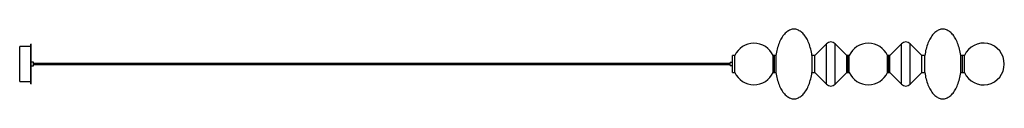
# Model space of a CAD drawing. Header units: inches. Extents: x -144 to 23, y -6 to 6.
import ezdxf

# ---------------------------------------------------------------- set-up
doc = ezdxf.new("R2010")
doc.units = ezdxf.units.IN
doc.header["$MEASUREMENT"] = 0

msp = doc.modelspace()

# ---------------------------------------------------------------- linework, layer by layer
at = {"color": 7, "linetype": 'Continuous', "lineweight": 25}
for p, q in [((-141.95, 3.35), (-142.05, 3.35)), ((-142.05, -3.35), (-142.05, 3.35)), ((-141.95, -3.35), (-141.95, 3.35)), ((-7.1, 3.43), (-9.07, 1.46)), ((-7.1, -3.43), (-7.1, 3.43)), ((-3.64, 1.46), (-5.62, 3.43)), ((-5.62, -3.43), (-5.62, 3.43)), ((5.62, 3.43), (3.64, 1.46)), ((5.62, -3.43), (5.62, 3.43)), ((9.07, 1.46), (7.1, 3.43)), ((7.1, -3.43), (7.1, 3.43)), ((-142.05, 2.96), (-143.92, 2.96)), ((-143.92, -2.96), (-143.92, 2.96)), ((-141.56, 0.3), (-141.95, 0.3)), ((-141.56, -0.3), (-141.56, 0.3)), ((-23.45, 0.07), (-141.56, 0.07)), ((-23.06, 0.24), (-23.45, 0.24)), ((-23.45, -0.24), (-23.45, 0.24)), ((-22.66, 1.46), (-23.06, 1.46)), ((-23.06, -1.46), (-23.06, 1.46)), ((-22.66, -1.46), (-22.66, 1.46)), ((-15.67, 1.46), (-16.17, 1.46)), ((-16.17, -1.46), (-16.17, 1.46)), ((-15.92, -1.46), (-15.92, 1.46)), ((-15.67, 1.46), (-15.67, -1.46)), ((-9.07, 1.46), (-9.57, 1.46)), ((-9.57, 1.46), (-9.57, -1.46)), ((-9.07, -1.46), (-9.07, 1.46)), ((-3.25, 1.46), (-3.64, 1.46)), ((-3.64, -1.46), (-3.64, 1.46)), ((-3.44, -1.46), (-3.44, 1.46)), ((-3.25, -1.46), (-3.25, 1.46)), ((3.64, 1.46), (3.25, 1.46)), ((3.25, -1.46), (3.25, 1.46)), ((3.44, -1.46), (3.44, 1.46)), ((3.64, -1.46), (3.64, 1.46)), ((9.57, 1.46), (9.07, 1.46)), ((9.07, -1.46), (9.07, 1.46)), ((9.57, -1.46), (9.57, 1.46)), ((16.28, 1.46), (15.67, 1.46)), ((15.67, -1.46), (15.67, 1.46)), ((15.97, -1.46), (15.97, 1.46)), ((16.28, -1.46), (16.28, 1.46)), ((-141.95, -0.3), (-141.56, -0.3)), ((-141.56, -0.07), (-23.45, -0.07)), ((-23.45, -0.24), (-23.06, -0.24)), ((-23.06, -1.46), (-22.66, -1.46)), ((-16.17, -1.46), (-15.67, -1.46)), ((-9.57, -1.46), (-9.07, -1.46)), ((-9.07, -1.46), (-7.1, -3.43)), ((-5.62, -3.43), (-3.64, -1.46)), ((-3.64, -1.46), (-3.25, -1.46)), ((3.25, -1.46), (3.64, -1.46)), ((3.64, -1.46), (5.62, -3.43)), ((7.1, -3.43), (9.07, -1.46)), ((9.07, -1.46), (9.57, -1.46)), ((15.67, -1.46), (16.28, -1.46)), ((-143.92, -2.96), (-142.05, -2.96)), ((-142.05, -3.35), (-141.95, -3.35))]:
    msp.add_line(p, q, dxfattribs=at)
at = {"color": 7, "linetype": 'Continuous', "lineweight": 25, "flags": 128}
for points in [[(-9.57, 1.46), (-9.61, 1.73), (-9.66, 2.01), (-9.71, 2.28), (-9.78, 2.54), (-9.85, 2.8), (-9.92, 3.05), (-10, 3.29), (-10.09, 3.53), (-10.19, 3.76), (-10.29, 3.98), (-10.4, 4.19), (-10.51, 4.38), (-10.62, 4.57), (-10.75, 4.75), (-10.87, 4.92), (-11, 5.07), (-11.14, 5.21), (-11.28, 5.34), (-11.42, 5.46), (-11.56, 5.56), (-11.71, 5.65), (-11.85, 5.73), (-12.01, 5.79), (-12.16, 5.84), (-12.31, 5.88), (-12.46, 5.9), (-12.62, 5.91), (-12.77, 5.9), (-12.93, 5.88), (-13.08, 5.84), (-13.23, 5.79), (-13.38, 5.73), (-13.53, 5.65), (-13.68, 5.56), (-13.82, 5.46), (-13.96, 5.34), (-14.1, 5.21), (-14.23, 5.07), (-14.36, 4.92), (-14.49, 4.75), (-14.61, 4.57), (-14.73, 4.38), (-14.84, 4.19), (-14.95, 3.98), (-15.05, 3.76), (-15.14, 3.53), (-15.23, 3.29), (-15.31, 3.05), (-15.39, 2.8), (-15.46, 2.54), (-15.52, 2.28), (-15.58, 2.01), (-15.63, 1.73), (-15.67, 1.46)], [(15.67, 1.46), (15.63, 1.73), (15.58, 2.01), (15.52, 2.28), (15.46, 2.54), (15.39, 2.8), (15.31, 3.05), (15.23, 3.29), (15.14, 3.53), (15.05, 3.76), (14.95, 3.98), (14.84, 4.19), (14.73, 4.38), (14.61, 4.57), (14.49, 4.75), (14.36, 4.92), (14.23, 5.07), (14.1, 5.21), (13.96, 5.34), (13.82, 5.46), (13.68, 5.56), (13.53, 5.65), (13.38, 5.73), (13.23, 5.79), (13.08, 5.84), (12.93, 5.88), (12.77, 5.9), (12.62, 5.91), (12.46, 5.9), (12.31, 5.88), (12.16, 5.84), (12.01, 5.79), (11.85, 5.73), (11.71, 5.65), (11.56, 5.56), (11.42, 5.46), (11.28, 5.34), (11.14, 5.21), (11, 5.07), (10.87, 4.92), (10.75, 4.75), (10.62, 4.57), (10.51, 4.38), (10.4, 4.19), (10.29, 3.98), (10.19, 3.76), (10.09, 3.53), (10, 3.29), (9.92, 3.05), (9.85, 2.8), (9.78, 2.54), (9.71, 2.28), (9.66, 2.01), (9.61, 1.73), (9.57, 1.46)], [(-15.67, -1.46), (-15.63, -1.73), (-15.58, -2.01), (-15.52, -2.28), (-15.46, -2.54), (-15.39, -2.8), (-15.31, -3.05), (-15.23, -3.29), (-15.14, -3.53), (-15.05, -3.76), (-14.95, -3.98), (-14.84, -4.19), (-14.73, -4.38), (-14.61, -4.57), (-14.49, -4.75), (-14.36, -4.92), (-14.23, -5.07), (-14.1, -5.21), (-13.96, -5.34), (-13.82, -5.46), (-13.68, -5.56), (-13.53, -5.65), (-13.38, -5.73), (-13.23, -5.79), (-13.08, -5.84), (-12.93, -5.88), (-12.77, -5.9), (-12.62, -5.91), (-12.46, -5.9), (-12.31, -5.88), (-12.16, -5.84), (-12.01, -5.79), (-11.85, -5.73), (-11.71, -5.65), (-11.56, -5.56), (-11.42, -5.46), (-11.28, -5.34), (-11.14, -5.21), (-11, -5.07), (-10.87, -4.92), (-10.75, -4.75), (-10.62, -4.57), (-10.51, -4.38), (-10.4, -4.19), (-10.29, -3.98), (-10.19, -3.76), (-10.09, -3.53), (-10, -3.29), (-9.92, -3.05), (-9.85, -2.8), (-9.78, -2.54), (-9.71, -2.28), (-9.66, -2.01), (-9.61, -1.73), (-9.57, -1.46)], [(9.57, -1.46), (9.61, -1.73), (9.66, -2.01), (9.71, -2.28), (9.78, -2.54), (9.85, -2.8), (9.92, -3.05), (10, -3.29), (10.09, -3.53), (10.19, -3.76), (10.29, -3.98), (10.4, -4.19), (10.51, -4.38), (10.62, -4.57), (10.75, -4.75), (10.87, -4.92), (11, -5.07), (11.14, -5.21), (11.28, -5.34), (11.42, -5.46), (11.56, -5.56), (11.71, -5.65), (11.85, -5.73), (12.01, -5.79), (12.16, -5.84), (12.31, -5.88), (12.46, -5.9), (12.62, -5.91), (12.77, -5.9), (12.93, -5.88), (13.08, -5.84), (13.23, -5.79), (13.38, -5.73), (13.53, -5.65), (13.68, -5.56), (13.82, -5.46), (13.96, -5.34), (14.1, -5.21), (14.23, -5.07), (14.36, -4.92), (14.49, -4.75), (14.61, -4.57), (14.73, -4.38), (14.84, -4.19), (14.95, -3.98), (15.05, -3.76), (15.14, -3.53), (15.23, -3.29), (15.31, -3.05), (15.39, -2.8), (15.46, -2.54), (15.52, -2.28), (15.58, -2.01), (15.63, -1.73), (15.67, -1.46)]]:
    msp.add_lwpolyline(points, dxfattribs=at)
at = {"color": 7, "linetype": 'Continuous', "lineweight": 25}
for centre, radius, start, end in [((-19.41, 0), 3.54, 23.5565, 156.4435), ((-6.36, 2.69), 1.05, 45, 135), ((0, 0), 3.54, 23.5565, 156.4435), ((6.36, 2.69), 1.05, 45, 135), ((19.51, 0), 3.54, 204.2747, 155.7253), ((-19.41, 0), 3.54, 203.5565, 336.4435), ((0, 0), 3.54, 203.5565, 336.4435), ((-6.36, -2.69), 1.05, 225, 315), ((6.36, -2.69), 1.05, 225, 315)]:
    msp.add_arc(centre, radius, start, end, dxfattribs=at)

doc.saveas('drawing.dxf')
